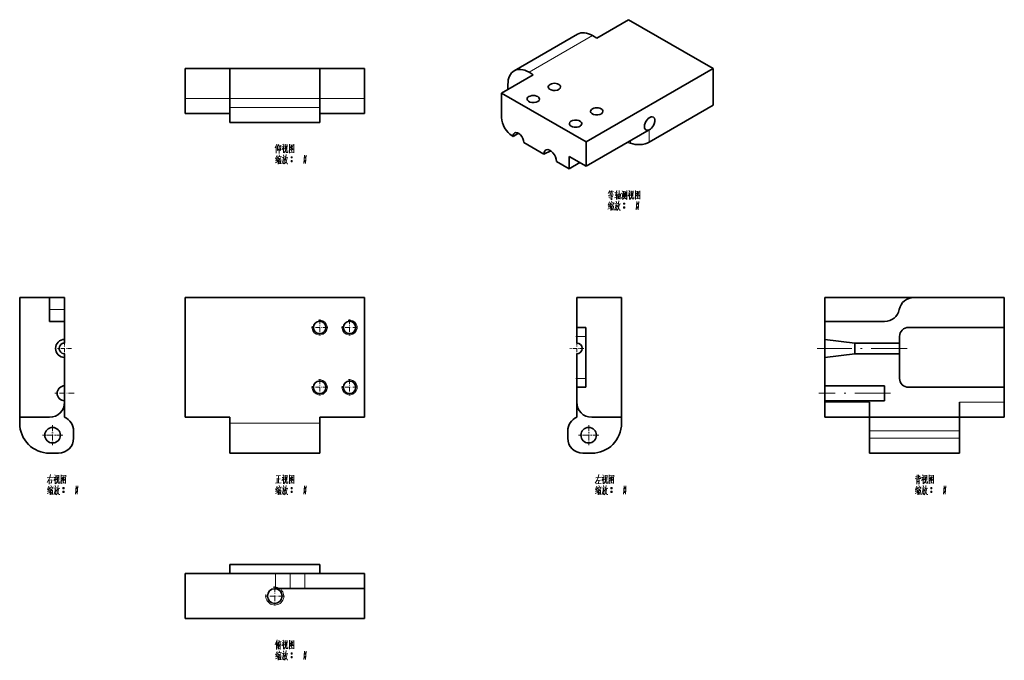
# Model space of a CAD drawing. Extents: x 125 to 454, y 53 to 267.
import ezdxf

# ---------------------------------------------------------------- set-up
doc = ezdxf.new("R2010")
doc.units = 0
doc.linetypes.add('DASHDOT', pattern=[18.5, 12, -3, 0.5, -3])

msp = doc.modelspace()

# ---------------------------------------------------------------- linework, layer by layer
at = {"color": 7, "lineweight": 35, "ltscale": 0.306187}
msp.add_line((317.59, 261.2), (328.19, 267.33), dxfattribs=at)
at = {"color": 7, "lineweight": 35}
for p, q in [((356.48, 251), (328.19, 267.33)), ((311.17, 262.51), (289.96, 250.27)), ((195, 251.01), (225, 251.01)), ((356.48, 251), (314.05, 226.5)), ((285.77, 242.83), (314.05, 226.5)), ((356.48, 238.75), (335.12, 226.42)), ((195, 233.01), (225, 233.01)), ((335.12, 230.5), (314.05, 218.34)), ((124.76, 134.5), (124.76, 174.5)), ((180, 174.5), (240, 174.5)), ((180, 174.5), (180, 134.5)), ((240, 134.5), (240, 174.5)), ((325.88, 174.5), (325.88, 134.5)), ((423.56, 174.5), (393.76, 174.5)), ((453.76, 174.5), (423.56, 174.5)), ((313.88, 164.5), (313.88, 144.5)), ((413.76, 166.5), (393.76, 166.5)), ((421.76, 164.5), (453.76, 164.5)), ((453.76, 164.5), (453.76, 144.5)), ((413.76, 145), (393.76, 145)), ((453.76, 144.5), (421.76, 144.5)), ((413.76, 140), (393.76, 140)), ((408.76, 134.5), (438.76, 134.5)), ((195, 122.5), (225, 122.5)), ((438.76, 122.5), (408.76, 122.5)), ((180, 82.26), (210.2, 82.26)), ((225, 85.26), (195, 85.26)), ((220, 82.26), (240, 82.26)), ((210.2, 77.26), (240, 77.26)), ((180, 67.26), (240, 67.26))]:
    msp.add_line(p, q, dxfattribs=at)
at = {"color": 7, "lineweight": 13}
for p, q in [((316.17, 262.02), (294.96, 249.77)), ((195, 241.01), (225, 241.01)), ((195, 238.01), (225, 238.01)), ((195, 132.5), (225, 132.5)), ((408.76, 129.92), (438.76, 129.92)), ((438.76, 127.5), (408.76, 127.5))]:
    msp.add_line(p, q, dxfattribs=at)
at = {"color": 7, "lineweight": 35, "ltscale": 0.040825}
for p, q in [((316.17, 262.02), (317.59, 261.2)), ((294.96, 249.77), (296.37, 248.95)), ((287.89, 244.05), (287.89, 245.69))]:
    msp.add_line(p, q, dxfattribs=at)
at = {"color": 7, "lineweight": 35, "ltscale": 0.25}
for p, q in [((180, 251.01), (180, 241.01)), ((195, 241.01), (195, 251.01)), ((225, 241.01), (225, 251.01)), ((240, 251.01), (240, 241.01)), ((124.76, 174.5), (134.76, 174.5)), ((310.88, 174.5), (310.88, 164.5)), ((453.76, 174.5), (453.76, 164.5)), ((124.76, 134.5), (134.76, 134.5)), ((195, 122.5), (195, 132.5)), ((225, 122.5), (225, 132.5)), ((325.88, 134.5), (315.88, 134.5)), ((240, 67.26), (240, 77.26))]:
    msp.add_line(p, q, dxfattribs=at)
at = {"color": 7, "lineweight": 35, "ltscale": 0.375}
for p, q in [((195, 251.01), (180, 251.01)), ((240, 251.01), (225, 251.01)), ((195, 236.01), (180, 236.01)), ((240, 236.01), (225, 236.01)), ((325.88, 174.5), (310.88, 174.5)), ((403.76, 159.3), (418.76, 159.3)), ((403.76, 155.7), (418.76, 155.7)), ((195, 134.5), (180, 134.5)), ((240, 134.5), (225, 134.5)), ((393.76, 134.5), (408.76, 134.5)), ((438.76, 134.5), (453.76, 134.5)), ((180, 67.26), (180, 82.26))]:
    msp.add_line(p, q, dxfattribs=at)
at = {"color": 7, "lineweight": 35, "ltscale": 0.306186}
for p, q in [((356.48, 251), (356.48, 238.75)), ((285.77, 242.83), (296.37, 248.95))]:
    msp.add_line(p, q, dxfattribs=at)
at = {"color": 7, "lineweight": 13, "ltscale": 0.375}
for p, q in [((195, 241.01), (180, 241.01)), ((240, 241.01), (225, 241.01)), ((393.76, 139.5), (408.76, 139.5)), ((438.76, 139.5), (453.76, 139.5))]:
    msp.add_line(p, q, dxfattribs=at)
at = {"color": 7, "lineweight": 35, "ltscale": 0.125}
for p, q in [((180, 236.01), (180, 241.01)), ((240, 241.01), (240, 236.01)), ((195, 233.01), (195, 238.01)), ((225, 233.01), (225, 238.01)), ((134.76, 174.5), (139.76, 174.5)), ((139.76, 166.5), (134.76, 166.5)), ((139.76, 140), (139.76, 145)), ((393.76, 145), (393.76, 140)), ((413.76, 140), (413.76, 145)), ((310.88, 144.5), (310.88, 139.5)), ((453.76, 144.5), (453.76, 139.5)), ((310.88, 139.5), (310.88, 134.5)), ((393.76, 134.5), (393.76, 139.5)), ((408.76, 139.5), (408.76, 134.5)), ((438.76, 139.5), (438.76, 134.5)), ((453.76, 139.5), (453.76, 134.5)), ((408.76, 127.5), (408.76, 122.5)), ((438.76, 127.5), (438.76, 122.5)), ((240, 82.26), (240, 77.26))]:
    msp.add_line(p, q, dxfattribs=at)
at = {"color": 7, "lineweight": 35, "ltscale": 0.075}
for p, q in [((195, 238.01), (195, 241.01)), ((225, 238.01), (225, 241.01)), ((310.88, 164.5), (313.88, 164.5)), ((310.88, 164.5), (310.88, 161.5)), ((310.88, 147.5), (310.88, 144.5)), ((310.88, 144.5), (313.88, 144.5)), ((137.76, 122.5), (134.76, 122.5)), ((312.88, 122.5), (315.88, 122.5)), ((195, 82.26), (195, 85.26)), ((225, 82.26), (225, 85.26))]:
    msp.add_line(p, q, dxfattribs=at)
at = {"color": 7, "lineweight": 35, "ltscale": 0.204124}
for p, q in [((285.77, 242.83), (285.77, 234.67)), ((314.05, 226.5), (314.05, 218.34))]:
    msp.add_line(p, q, dxfattribs=at)
at = {"color": 7, "lineweight": 13, "ltscale": 0.102062}
msp.add_line((335.12, 230.5), (335.12, 226.42), dxfattribs=at)
at = {"color": 7, "lineweight": 35, "ltscale": 0.010207}
msp.add_line((289.3, 228.54), (289.66, 228.34), dxfattribs=at)
at = {"color": 7, "lineweight": 35, "ltscale": 0.051031}
msp.add_line((291.42, 229.36), (289.66, 228.34), dxfattribs=at)
at = {"color": 7, "lineweight": 35, "ltscale": 0.193918}
msp.add_line((293.19, 226.3), (299.91, 222.42), dxfattribs=at)
at = {"color": 7, "lineweight": 13, "ltscale": 0.020412}
msp.add_line((328.83, 226.87), (328.83, 226.05), dxfattribs=at)
at = {"color": 7, "lineweight": 35, "ltscale": 0.064806}
msp.add_line((302.27, 223.49), (299.91, 222.42), dxfattribs=at)
at = {"color": 7, "lineweight": 35, "ltscale": 0.102062}
for p, q in [((308.39, 217.52), (308.39, 221.6)), ((311.93, 219.56), (308.39, 217.52))]:
    msp.add_line(p, q, dxfattribs=at)
at = {"color": 7, "lineweight": 35, "ltscale": 0.1633}
msp.add_line((314.05, 218.34), (308.39, 221.6), dxfattribs=at)
at = {"color": 7, "lineweight": 35, "ltscale": 0.122475}
for p, q in [((304.15, 219.97), (308.39, 217.52)), ((215.1, 82.26), (220, 82.26))]:
    msp.add_line(p, q, dxfattribs=at)
at = {"color": 7, "lineweight": 35, "ltscale": 0.2}
for p, q in [((134.76, 174.5), (134.76, 166.5)), ((393.76, 174.5), (393.76, 166.5))]:
    msp.add_line(p, q, dxfattribs=at)
at = {"color": 7, "lineweight": 35, "ltscale": 0.1}
for p, q in [((139.76, 174.5), (139.76, 170.5)), ((139.76, 170.5), (139.76, 166.5))]:
    msp.add_line(p, q, dxfattribs=at)
at = {"color": 7, "lineweight": 13, "ltscale": 0.125}
for p, q in [((134.76, 170.5), (139.76, 170.5)), ((210.2, 77.26), (210.2, 82.26)), ((215.1, 77.26), (215.1, 82.26)), ((220, 82.26), (220, 77.26))]:
    msp.add_line(p, q, dxfattribs=at)
at = {"color": 7, "lineweight": 35, "ltscale": 0.15}
for p, q in [((139.76, 160.5), (139.76, 166.5)), ((393.76, 160.5), (393.76, 166.5))]:
    msp.add_line(p, q, dxfattribs=at)
at = {"color": 7, "linetype": 'DASHDOT', "lineweight": 13, "ltscale": 0.134355}
for p, q in [((227.69, 164.5), (222.31, 164.5)), ((225, 167.19), (225, 161.81)), ((237.69, 164.5), (232.31, 164.5)), ((235, 167.19), (235, 161.81)), ((225, 147.19), (225, 141.81)), ((235, 147.19), (235, 141.81)), ((227.69, 144.5), (222.31, 144.5)), ((237.69, 144.5), (232.31, 144.5))]:
    msp.add_line(p, q, dxfattribs=at)
at = {"color": 7, "linetype": 'DASHDOT', "lineweight": 13, "ltscale": 0.090015}
for p, q in [((314.18, 161.5), (310.58, 161.5)), ((314.18, 147.5), (310.58, 147.5))]:
    msp.add_line(p, q, dxfattribs=at)
at = {"color": 7, "lineweight": 13, "ltscale": 0.075}
for p, q in [((310.88, 161.5), (313.88, 161.5)), ((310.88, 147.5), (313.88, 147.5))]:
    msp.add_line(p, q, dxfattribs=at)
at = {"color": 7, "lineweight": 35, "ltscale": 0.055}
for p, q in [((310.88, 159.3), (310.88, 161.5)), ((418.76, 159.3), (418.76, 161.5))]:
    msp.add_line(p, q, dxfattribs=at)
at = {"color": 7, "lineweight": 35, "ltscale": 0.030001}
msp.add_line((139.76, 159.3), (139.76, 160.5), dxfattribs=at)
at = {"color": 7, "linetype": 'DASHDOT', "lineweight": 13, "ltscale": 0.117}
for p, q in [((139.76, 159.84), (139.76, 155.16)), ((310.88, 159.84), (310.88, 155.16)), ((142.1, 157.5), (137.42, 157.5)), ((313.22, 157.5), (308.54, 157.5))]:
    msp.add_line(p, q, dxfattribs=at)
at = {"color": 7, "lineweight": 35, "ltscale": 0.251794}
for p, q in [((403.76, 159.3), (393.76, 160.5)), ((403.76, 155.7), (393.76, 154.5))]:
    msp.add_line(p, q, dxfattribs=at)
at = {"color": 7, "lineweight": 35, "ltscale": 0.033397}
msp.add_line((393.76, 159.16), (393.76, 160.5), dxfattribs=at)
at = {"color": 7, "lineweight": 35, "ltscale": 0.116615}
msp.add_line((393.76, 154.5), (393.76, 159.16), dxfattribs=at)
at = {"color": 7, "lineweight": 35, "ltscale": 0.020039}
msp.add_line((403.76, 158.5), (403.76, 159.3), dxfattribs=at)
at = {"color": 7, "lineweight": 35, "ltscale": 0.06996}
msp.add_line((403.76, 155.7), (403.76, 158.5), dxfattribs=at)
at = {"color": 7, "lineweight": 35, "ltscale": 0.09}
msp.add_line((418.76, 159.3), (418.76, 155.7), dxfattribs=at)
at = {"color": 7, "lineweight": 35, "ltscale": 0.030006}
msp.add_line((139.76, 155.7), (139.76, 154.5), dxfattribs=at)
at = {"color": 7, "lineweight": 35, "ltscale": 0.205}
for p, q in [((310.88, 147.5), (310.88, 155.7)), ((418.76, 147.5), (418.76, 155.7))]:
    msp.add_line(p, q, dxfattribs=at)
at = {"color": 7, "linetype": 'DASHDOT', "lineweight": 13}
for p, q in [((421.26, 157.5), (391.26, 157.5)), ((415.76, 142.5), (391.76, 142.5))]:
    msp.add_line(p, q, dxfattribs=at)
at = {"color": 7, "lineweight": 35, "ltscale": 0.2375}
for p, q in [((139.76, 145), (139.76, 154.5)), ((393.76, 145), (393.76, 154.5))]:
    msp.add_line(p, q, dxfattribs=at)
at = {"color": 7, "linetype": 'DASHDOT', "lineweight": 13, "ltscale": 0.1625}
for p, q in [((139.76, 145.75), (139.76, 139.25)), ((143.01, 142.5), (136.51, 142.5))]:
    msp.add_line(p, q, dxfattribs=at)
at = {"color": 7, "lineweight": 35, "ltscale": 0.0125}
for p, q in [((139.76, 139.5), (139.76, 140)), ((393.76, 139.5), (393.76, 140))]:
    msp.add_line(p, q, dxfattribs=at)
at = {"color": 7, "lineweight": 35, "ltscale": 0.124738}
msp.add_line((139.76, 139.49), (139.76, 134.5), dxfattribs=at)
at = {"color": 7, "lineweight": 35, "ltscale": 0.05}
for p, q in [((124.76, 132.5), (124.76, 134.5)), ((195, 132.5), (195, 134.5)), ((225, 132.5), (225, 134.5)), ((325.88, 132.5), (325.88, 134.5))]:
    msp.add_line(p, q, dxfattribs=at)
at = {"color": 7, "linetype": 'DASHDOT', "lineweight": 13, "ltscale": 0.169}
for p, q in [((135.76, 131.88), (135.76, 125.12)), ((314.88, 131.88), (314.88, 125.12)), ((139.14, 128.5), (132.38, 128.5)), ((318.26, 128.5), (311.5, 128.5))]:
    msp.add_line(p, q, dxfattribs=at)
at = {"color": 7, "lineweight": 35, "ltscale": 0.114565}
for p, q in [((408.76, 134.5), (408.76, 129.92)), ((438.76, 134.5), (438.76, 129.92))]:
    msp.add_line(p, q, dxfattribs=at)
at = {"color": 7, "lineweight": 35, "ltscale": 0.060435}
for p, q in [((142.76, 129.92), (142.76, 127.5)), ((307.88, 129.92), (307.88, 127.5)), ((408.76, 129.92), (408.76, 127.5)), ((438.76, 129.92), (438.76, 127.5))]:
    msp.add_line(p, q, dxfattribs=at)
at = {"color": 7, "lineweight": 35, "ltscale": 0.122474}
msp.add_line((210.2, 82.26), (215.1, 82.26), dxfattribs=at)
at = {"color": 7, "linetype": 'DASHDOT', "lineweight": 13, "ltscale": 0.159803}
msp.add_line((210, 77.96), (210, 71.56), dxfattribs=at)
at = {"color": 7, "linetype": 'DASHDOT', "lineweight": 13, "ltscale": 0.159802}
msp.add_line((213.2, 74.76), (206.8, 74.76), dxfattribs=at)
at = {"color": 7, "lineweight": 13}
for points in [[(210.7, 225.77), (210.1, 224.47)], [(210.49, 222.72), (210.49, 223.95), (210.49, 225.21)], [(210.91, 225.07), (211.33, 225.59)], [(210.91, 225.21), (210.91, 223.63)], [(210.91, 223.63), (211.43, 224.16)], [(211.47, 225.24), (211.47, 223.95), (211.47, 222.62)], [(211.47, 225.03), (211.99, 225.1)], [(211.96, 223.63), (211.68, 223.98)], [(211.96, 223.63), (212.07, 225.35)], [(213.04, 225.07), (212.87, 224.58), (212.38, 223.84)], [(212.41, 224.86), (212.98, 224.93)], [(212.7, 225.73), (212.98, 225.31)], [(212.87, 224.58), (212.87, 222.79)], [(212.87, 224.4), (213.18, 224.09)], [(213.46, 225.7), (213.46, 224.02)], [(214.13, 225.52), (213.46, 225.45)], [(213.68, 224.05), (213.5, 223.42)], [(213.78, 225.1), (213.68, 224.05)], [(213.82, 223.07), (213.82, 224.16)], [(214.06, 223.95), (214.13, 225.63)], [(214.9, 225.73), (214.9, 224.26), (214.9, 222.76)], [(214.9, 225.7), (214.9, 224.3), (214.9, 222.9)], [(216.37, 225.56), (214.9, 225.42)], [(214.97, 223.81), (215.46, 224.23)], [(215.67, 225.28), (215.11, 224.47)], [(215.43, 224.72), (216.12, 223.98)], [(215.46, 224.93), (215.91, 225)], [(215.46, 224.23), (215.67, 224.51)], [(215.53, 224.02), (215.77, 223.74)], [(215.67, 224.51), (216.02, 225.14)], [(216.12, 223.98), (216.3, 224.02)], [(216.34, 222.93), (216.34, 224.3), (216.37, 225.7)], [(210.66, 220.97), (210.24, 220.83)], [(210.74, 221.99), (210.28, 220.9)], [(210.8, 221.22), (210.35, 220.2)], [(211.12, 220.69), (210.8, 220.2)], [(211.05, 221.67), (210.95, 221.11)], [(211.05, 221.53), (212.1, 221.67)], [(211.29, 221.25), (211.12, 220.69)], [(211.15, 220.76), (211.15, 219.05)], [(211.37, 220.97), (212.07, 221.08)], [(211.43, 222.16), (211.61, 221.78)], [(211.43, 220.55), (211.47, 219.15)], [(211.43, 220.45), (211.96, 220.52)], [(211.68, 221.01), (211.61, 220.45)], [(211.99, 220.62), (211.93, 219.22)], [(212.13, 221.78), (211.99, 221.32)], [(212.9, 221.39), (212.8, 220.48), (212.7, 220.06), (212.38, 219.19)], [(212.41, 221.32), (213.46, 221.46)], [(213.22, 220.9), (213.12, 220.06), (212.98, 219.22), (212.76, 219.5)], [(212.84, 220.73), (213.22, 220.8)], [(212.9, 222.23), (213.01, 221.67)], [(212.98, 222.79), (213.26, 223.07)], [(213.26, 223.07), (213.5, 223.42)], [(213.6, 220.9), (213.43, 220.34)], [(213.54, 220.66), (214.1, 219.22)], [(213.74, 221.53), (213.6, 220.9)], [(213.68, 221.15), (214.38, 221.29)], [(213.82, 222.27), (213.74, 221.53)], [(213.96, 222.97), (213.82, 223.07)], [(214.1, 221.22), (213.88, 220.27)], [(214.38, 222.97), (213.96, 222.97)], [(214.38, 223.6), (214.38, 222.97)], [(214.9, 223), (216.26, 223.11)], [(215.43, 223.63), (215.77, 223.25)], [(215.43, 221.36), (215.81, 221.36)], [(215.46, 221.46), (215.77, 221.46)], [(215.46, 221.22), (215.77, 221.22)], [(216.34, 222.83), (216.34, 222.93), (216.26, 223.11)], [(219.87, 222.09), (219.76, 220.69), (219.66, 219.29)], [(219.87, 221.36), (220.26, 221.36)], [(219.9, 221.46), (220.22, 221.46)], [(219.9, 221.22), (220.22, 221.22)], [(220.46, 222.09), (220.36, 220.69), (220.26, 219.29)], [(210.21, 219.54), (210.91, 219.92)], [(210.32, 220.2), (210.84, 220.38)], [(211.47, 219.89), (211.85, 219.96)], [(211.93, 219.4), (211.51, 219.33)], [(213.6, 219.64), (213.22, 219.12)], [(213.88, 220.27), (213.6, 219.64)], [(214.1, 219.22), (214.41, 219.22)], [(215.43, 220.1), (215.81, 220.1)], [(215.46, 220.2), (215.77, 220.2)], [(215.46, 219.96), (215.77, 219.96)], [(219.87, 220.1), (220.26, 220.1)], [(219.9, 220.2), (220.22, 220.2)], [(219.9, 219.96), (220.22, 219.96)], [(321.93, 210.31), (321.4, 209.22)], [(323.19, 208.77), (321.4, 208.52)], [(321.58, 208.03), (322.94, 208.21)], [(321.72, 209.85), (322.31, 209.96)], [(321.82, 209.01), (322.84, 209.15)], [(322.07, 209.36), (321.86, 209.85)], [(321.96, 208.03), (322.1, 207.54)], [(322.59, 210.31), (322.24, 209.33)], [(322.59, 207.23), (322.59, 207.19), (322.28, 207.47)], [(322.31, 208.66), (322.31, 209.36)], [(322.45, 209.85), (323.12, 209.96)], [(322.59, 209.85), (322.8, 209.4)], [(322.59, 208.59), (322.59, 207.19)], [(324.48, 208.17), (323.54, 207.86)], [(323.61, 209.57), (324.55, 209.68)], [(323.75, 208.56), (324.45, 208.66)], [(324.24, 210.31), (323.82, 208.59)], [(324.17, 209.22), (324.17, 207.23)], [(324.62, 207.4), (324.62, 209.19)], [(324.62, 208.98), (325.43, 209.08)], [(324.62, 207.54), (325.39, 207.61)], [(324.76, 208.31), (325.29, 208.38)], [(325.08, 210.24), (325.04, 208.91), (325.01, 207.58)], [(325.46, 209.15), (325.39, 207.4)], [(325.85, 209.36), (326.13, 208.98)], [(326.06, 207.54), (325.85, 207.96)], [(326.02, 210.2), (326.27, 209.71)], [(326.34, 209.12), (326.06, 207.54)], [(326.16, 207.23), (326.58, 207.72)], [(326.55, 208.1), (326.55, 210.06)], [(326.55, 209.82), (327.11, 209.89)], [(326.58, 207.72), (326.76, 208.35)], [(326.83, 209.47), (326.76, 208.35)], [(327.18, 207.47), (326.83, 208)], [(327.11, 210.03), (327.11, 208.14)], [(327.67, 207.23), (327.35, 207.68)], [(327.39, 208.21), (327.39, 209.71)], [(327.67, 210.31), (327.67, 208.77), (327.67, 207.23)], [(328.65, 209.57), (328.47, 209.08), (327.98, 208.35)], [(328.02, 209.36), (328.58, 209.43)], [(328.3, 210.24), (328.58, 209.82)], [(328.47, 209.08), (328.47, 207.3)], [(328.47, 208.91), (328.79, 208.59)], [(328.58, 207.3), (328.86, 207.58)], [(328.86, 207.58), (329.1, 207.93)], [(329.07, 210.2), (329.07, 208.52)], [(329.73, 210.03), (329.07, 209.96)], [(329.28, 208.56), (329.1, 207.93)], [(329.38, 209.61), (329.28, 208.56)], [(329.42, 207.58), (329.42, 208.66)], [(329.56, 207.47), (329.42, 207.58)], [(329.98, 207.47), (329.56, 207.47)], [(329.66, 208.45), (329.73, 210.13)], [(329.98, 208.1), (329.98, 207.47)], [(330.5, 210.24), (330.5, 208.77), (330.5, 207.26)], [(330.5, 210.2), (330.5, 208.8), (330.5, 207.4)], [(331.97, 210.06), (330.5, 209.92)], [(330.5, 207.51), (331.87, 207.61)], [(330.57, 208.31), (331.06, 208.73)], [(331.27, 209.78), (330.71, 208.98)], [(331.03, 209.22), (331.73, 208.49)], [(331.03, 208.14), (331.38, 207.75)], [(331.06, 209.43), (331.52, 209.5)], [(331.06, 208.73), (331.27, 209.01)], [(331.13, 208.52), (331.38, 208.24)], [(331.27, 209.01), (331.62, 209.64)], [(331.73, 208.49), (331.9, 208.52)], [(331.94, 207.33), (331.94, 207.44), (331.87, 207.61)], [(331.94, 207.44), (331.94, 208.8), (331.97, 210.2)], [(321.33, 204.04), (322.03, 204.43)], [(321.79, 205.48), (321.37, 205.34)], [(321.86, 206.49), (321.4, 205.41)], [(321.44, 204.71), (321.96, 204.88)], [(321.93, 205.72), (321.47, 204.71)], [(322.24, 205.2), (321.93, 204.71)], [(322.17, 206.18), (322.07, 205.62)], [(322.17, 206.04), (323.22, 206.18)], [(322.42, 205.76), (322.24, 205.2)], [(322.28, 205.27), (322.28, 203.55)], [(322.49, 205.48), (323.19, 205.58)], [(322.56, 206.67), (322.73, 206.28)], [(322.56, 205.06), (322.59, 203.66)], [(322.56, 204.95), (323.08, 205.02)], [(322.59, 204.39), (322.98, 204.46)], [(322.8, 205.51), (322.73, 204.95)], [(323.12, 205.13), (323.05, 203.73)], [(323.26, 206.28), (323.12, 205.83)], [(324.03, 205.9), (323.92, 204.99), (323.82, 204.57), (323.5, 203.69)], [(323.54, 205.83), (324.59, 205.97)], [(324.34, 205.41), (324.24, 204.57), (324.1, 203.73), (323.89, 204.01)], [(323.96, 205.23), (324.34, 205.3)], [(324.03, 206.74), (324.13, 206.18)], [(324.73, 204.15), (324.34, 203.62)], [(324.73, 205.41), (324.55, 204.85)], [(324.66, 205.16), (325.22, 203.73)], [(324.87, 206.04), (324.73, 205.41)], [(325.01, 204.78), (324.73, 204.15)], [(324.8, 205.65), (325.5, 205.79)], [(324.94, 206.77), (324.87, 206.04)], [(325.22, 205.72), (325.01, 204.78)], [(326.55, 205.86), (326.93, 205.86)], [(326.55, 204.6), (326.93, 204.6)], [(326.58, 205.97), (326.9, 205.97)], [(326.58, 205.72), (326.9, 205.72)], [(326.58, 204.71), (326.9, 204.71)], [(326.58, 204.46), (326.9, 204.46)], [(330.99, 206.6), (330.89, 205.2), (330.78, 203.8)], [(330.99, 205.86), (331.38, 205.86)], [(330.99, 204.6), (331.38, 204.6)], [(331.03, 205.97), (331.34, 205.97)], [(331.03, 205.72), (331.34, 205.72)], [(331.03, 204.71), (331.34, 204.71)], [(331.03, 204.46), (331.34, 204.46)], [(331.59, 206.6), (331.48, 205.2), (331.38, 203.8)], [(323.05, 203.9), (322.63, 203.83)], [(325.22, 203.73), (325.53, 203.73)], [(135.09, 115.32), (134.81, 114.35)], [(136.46, 115.22), (136.74, 114.8)], [(137.22, 115.18), (137.22, 113.5)], [(138.66, 115.22), (138.66, 113.75), (138.66, 112.25)], [(138.66, 115.18), (138.66, 113.79), (138.66, 112.39)], [(140.1, 112.42), (140.1, 113.79), (140.13, 115.18)], [(212.7, 115.22), (212.98, 114.8)], [(213.46, 115.18), (213.46, 113.5)], [(214.9, 115.22), (214.9, 113.75), (214.9, 112.25)], [(214.9, 115.18), (214.9, 113.79), (214.9, 112.39)], [(216.34, 112.42), (216.34, 113.79), (216.37, 115.18)], [(318.24, 115.32), (318.03, 114.38)], [(319.57, 115.22), (319.85, 114.8)], [(320.34, 115.18), (320.34, 113.5)], [(321.78, 115.22), (321.78, 113.75), (321.78, 112.25)], [(321.78, 115.18), (321.78, 113.79), (321.78, 112.39)], [(323.21, 112.42), (323.21, 113.79), (323.25, 115.18)], [(424.67, 115.22), (424.67, 113.89)], [(425.05, 115.22), (425.05, 114.14)], [(426.45, 115.22), (426.73, 114.8)], [(427.22, 115.18), (427.22, 113.5)], [(428.66, 115.22), (428.66, 113.75), (428.66, 112.25)], [(428.66, 115.18), (428.66, 113.79), (428.66, 112.39)], [(430.09, 112.42), (430.09, 113.79), (430.13, 115.18)], [(133.9, 112.74), (134.49, 113.68)], [(133.93, 114.28), (135.89, 114.49)], [(134.49, 113.68), (134.81, 114.35)], [(134.56, 113.75), (134.56, 112.18)], [(134.56, 113.43), (135.47, 113.54)], [(135.47, 112.56), (134.56, 112.46)], [(135.51, 113.64), (135.4, 112.56)], [(136.8, 114.56), (136.63, 114.07), (136.14, 113.33)], [(136.17, 114.35), (136.74, 114.42)], [(136.63, 114.07), (136.63, 112.28)], [(136.63, 113.89), (136.94, 113.57)], [(136.74, 112.28), (137.01, 112.56)], [(137.01, 112.56), (137.26, 112.91)], [(137.89, 115.01), (137.22, 114.94)], [(137.43, 113.54), (137.26, 112.91)], [(137.54, 114.59), (137.43, 113.54)], [(137.57, 112.56), (137.57, 113.64)], [(137.71, 112.46), (137.57, 112.56)], [(138.13, 112.46), (137.71, 112.46)], [(137.82, 113.43), (137.89, 115.11)], [(138.13, 113.08), (138.13, 112.46)], [(140.13, 115.04), (138.66, 114.9)], [(138.66, 112.49), (140.02, 112.6)], [(138.73, 113.29), (139.22, 113.71)], [(139.43, 114.76), (138.87, 113.96)], [(139.18, 114.21), (139.88, 113.47)], [(139.18, 113.12), (139.53, 112.74)], [(139.22, 114.42), (139.67, 114.49)], [(139.22, 113.71), (139.43, 114)], [(139.29, 113.5), (139.53, 113.22)], [(139.43, 114), (139.78, 114.62)], [(139.88, 113.47), (140.06, 113.5)], [(140.1, 112.32), (140.1, 112.42), (140.02, 112.6)], [(210.18, 112.53), (212.13, 112.63)], [(210.46, 114.94), (211.96, 115.01)], [(210.74, 114.14), (210.74, 112.56)], [(211.23, 114.94), (211.23, 113.79), (211.23, 112.6)], [(211.23, 113.82), (211.85, 113.89)], [(213.04, 114.56), (212.87, 114.07), (212.38, 113.33)], [(212.41, 114.35), (212.98, 114.42)], [(212.87, 114.07), (212.87, 112.28)], [(212.87, 113.89), (213.18, 113.57)], [(212.98, 112.28), (213.26, 112.56)], [(213.26, 112.56), (213.5, 112.91)], [(214.13, 115.01), (213.46, 114.94)], [(213.68, 113.54), (213.5, 112.91)], [(213.78, 114.59), (213.68, 113.54)], [(213.82, 112.56), (213.82, 113.64)], [(213.96, 112.46), (213.82, 112.56)], [(214.38, 112.46), (213.96, 112.46)], [(214.06, 113.43), (214.13, 115.11)], [(214.38, 113.08), (214.38, 112.46)], [(216.37, 115.04), (214.9, 114.9)], [(214.9, 112.49), (216.26, 112.6)], [(214.97, 113.29), (215.46, 113.71)], [(215.67, 114.76), (215.11, 113.96)], [(215.43, 114.21), (216.12, 113.47)], [(215.43, 113.12), (215.77, 112.74)], [(215.46, 114.42), (215.91, 114.49)], [(215.46, 113.71), (215.67, 114)], [(215.53, 113.5), (215.77, 113.22)], [(215.67, 114), (216.02, 114.62)], [(216.12, 113.47), (216.3, 113.5)], [(216.34, 112.32), (216.34, 112.42), (216.26, 112.6)], [(317.58, 113.33), (317.02, 112.46)], [(317.23, 114.31), (319.05, 114.45)], [(317.33, 112.21), (319.05, 112.32)], [(318.03, 114.38), (317.58, 113.33)], [(317.72, 113.4), (318.8, 113.5)], [(318.24, 113.43), (318.21, 112.25)], [(319.92, 114.56), (319.75, 114.07), (319.26, 113.33)], [(319.29, 114.35), (319.85, 114.42)], [(319.75, 114.07), (319.75, 112.28)], [(319.75, 113.89), (320.06, 113.57)], [(319.85, 112.28), (320.13, 112.56)], [(320.13, 112.56), (320.38, 112.91)], [(321.01, 115.01), (320.34, 114.94)], [(320.55, 113.54), (320.38, 112.91)], [(320.66, 114.59), (320.55, 113.54)], [(320.69, 112.56), (320.69, 113.64)], [(320.83, 112.46), (320.69, 112.56)], [(321.25, 112.46), (320.83, 112.46)], [(320.94, 113.43), (321.01, 115.11)], [(321.25, 113.08), (321.25, 112.46)], [(323.25, 115.04), (321.78, 114.9)], [(321.78, 112.49), (323.14, 112.6)], [(321.85, 113.29), (322.34, 113.71)], [(322.55, 114.76), (321.99, 113.96)], [(322.3, 114.21), (323, 113.47)], [(322.3, 113.12), (322.65, 112.74)], [(322.34, 114.42), (322.79, 114.49)], [(322.34, 113.71), (322.55, 114)], [(322.41, 113.5), (322.65, 113.22)], [(322.55, 114), (322.9, 114.62)], [(323, 113.47), (323.18, 113.5)], [(323.21, 112.32), (323.21, 112.42), (323.14, 112.6)], [(423.93, 113.96), (424.67, 114.24)], [(424.14, 114.62), (424.67, 114.76)], [(424.49, 113.79), (424.49, 112.14)], [(424.49, 113.61), (425.33, 113.68)], [(424.49, 113.19), (425.16, 113.26)], [(424.49, 112.88), (425.16, 112.94)], [(425.61, 114.94), (425.05, 114.42)], [(425.05, 114.14), (425.16, 114)], [(425.33, 112.18), (425.05, 112.42)], [(425.16, 114), (425.86, 114.03)], [(425.33, 113.75), (425.33, 112.18)], [(425.86, 114.03), (425.82, 114.52)], [(426.8, 114.56), (426.63, 114.07), (426.14, 113.33)], [(426.17, 114.35), (426.73, 114.42)], [(426.63, 114.07), (426.63, 112.28)], [(426.63, 113.89), (426.94, 113.57)], [(426.73, 112.28), (427.01, 112.56)], [(427.01, 112.56), (427.26, 112.91)], [(427.89, 115.01), (427.22, 114.94)], [(427.43, 113.54), (427.26, 112.91)], [(427.54, 114.59), (427.43, 113.54)], [(427.57, 112.56), (427.57, 113.64)], [(427.71, 112.46), (427.57, 112.56)], [(428.13, 112.46), (427.71, 112.46)], [(427.82, 113.43), (427.89, 115.11)], [(428.13, 113.08), (428.13, 112.46)], [(430.13, 115.04), (428.66, 114.9)], [(428.66, 112.49), (430.02, 112.6)], [(428.73, 113.29), (429.22, 113.71)], [(429.43, 114.76), (428.87, 113.96)], [(429.18, 114.21), (429.88, 113.47)], [(429.18, 113.12), (429.53, 112.74)], [(429.22, 114.42), (429.67, 114.49)], [(429.22, 113.71), (429.43, 114)], [(429.29, 113.5), (429.53, 113.22)], [(429.43, 114), (429.78, 114.62)], [(429.88, 113.47), (430.06, 113.5)], [(430.09, 112.32), (430.09, 112.42), (430.02, 112.6)], [(133.97, 109.03), (134.67, 109.41)], [(134.42, 110.46), (134, 110.32)], [(134.49, 111.47), (134.04, 110.39)], [(134.07, 109.69), (134.6, 109.86)], [(134.56, 110.71), (134.11, 109.69)], [(134.88, 110.18), (134.56, 109.69)], [(134.81, 111.16), (134.71, 110.6)], [(134.81, 111.02), (135.86, 111.16)], [(135.05, 110.74), (134.88, 110.18)], [(134.91, 110.25), (134.91, 108.54)], [(135.12, 110.46), (135.82, 110.57)], [(135.19, 111.65), (135.37, 111.26)], [(135.19, 110.04), (135.23, 108.64)], [(135.19, 109.93), (135.72, 110)], [(135.23, 109.38), (135.61, 109.44)], [(135.68, 108.89), (135.26, 108.82)], [(135.44, 110.5), (135.37, 109.93)], [(135.75, 110.11), (135.68, 108.71)], [(135.89, 111.26), (135.75, 110.81)], [(136.66, 110.88), (136.56, 109.97), (136.46, 109.55), (136.14, 108.68)], [(136.17, 110.81), (137.22, 110.95)], [(136.98, 110.39), (136.88, 109.55), (136.74, 108.71), (136.52, 108.99)], [(136.6, 110.22), (136.98, 110.29)], [(136.66, 111.72), (136.77, 111.16)], [(137.36, 109.13), (136.98, 108.61)], [(137.36, 110.39), (137.19, 109.83)], [(137.29, 110.14), (137.85, 108.71)], [(137.5, 111.02), (137.36, 110.39)], [(137.64, 109.76), (137.36, 109.13)], [(137.43, 110.64), (138.13, 110.78)], [(137.57, 111.75), (137.5, 111.02)], [(137.85, 110.71), (137.64, 109.76)], [(137.85, 108.71), (138.17, 108.71)], [(139.18, 110.85), (139.57, 110.85)], [(139.18, 109.58), (139.57, 109.58)], [(139.22, 110.95), (139.53, 110.95)], [(139.22, 110.71), (139.53, 110.71)], [(139.22, 109.69), (139.53, 109.69)], [(139.22, 109.44), (139.53, 109.44)], [(143.63, 111.58), (143.52, 110.18), (143.42, 108.78)], [(143.63, 110.85), (144.01, 110.85)], [(143.63, 109.58), (144.01, 109.58)], [(143.66, 110.95), (143.98, 110.95)], [(143.66, 110.71), (143.98, 110.71)], [(143.66, 109.69), (143.98, 109.69)], [(143.66, 109.44), (143.98, 109.44)], [(144.22, 111.58), (144.12, 110.18), (144.01, 108.78)], [(210.21, 109.03), (210.91, 109.41)], [(210.66, 110.46), (210.24, 110.32)], [(210.74, 111.47), (210.28, 110.39)], [(210.32, 109.69), (210.84, 109.86)], [(210.8, 110.71), (210.35, 109.69)], [(211.12, 110.18), (210.8, 109.69)], [(211.05, 111.16), (210.95, 110.6)], [(211.05, 111.02), (212.1, 111.16)], [(211.29, 110.74), (211.12, 110.18)], [(211.15, 110.25), (211.15, 108.54)], [(211.37, 110.46), (212.07, 110.57)], [(211.43, 111.65), (211.61, 111.26)], [(211.43, 110.04), (211.47, 108.64)], [(211.43, 109.93), (211.96, 110)], [(211.47, 109.38), (211.85, 109.44)], [(211.93, 108.89), (211.51, 108.82)], [(211.68, 110.5), (211.61, 109.93)], [(211.99, 110.11), (211.93, 108.71)], [(212.13, 111.26), (211.99, 110.81)], [(212.9, 110.88), (212.8, 109.97), (212.7, 109.55), (212.38, 108.68)], [(212.41, 110.81), (213.46, 110.95)], [(213.22, 110.39), (213.12, 109.55), (212.98, 108.71), (212.76, 108.99)], [(212.84, 110.22), (213.22, 110.29)], [(212.9, 111.72), (213.01, 111.16)], [(213.6, 109.13), (213.22, 108.61)], [(213.6, 110.39), (213.43, 109.83)], [(213.54, 110.14), (214.1, 108.71)], [(213.74, 111.02), (213.6, 110.39)], [(213.88, 109.76), (213.6, 109.13)], [(213.68, 110.64), (214.38, 110.78)], [(213.82, 111.75), (213.74, 111.02)], [(214.1, 110.71), (213.88, 109.76)], [(214.1, 108.71), (214.41, 108.71)], [(215.43, 110.85), (215.81, 110.85)], [(215.43, 109.58), (215.81, 109.58)], [(215.46, 110.95), (215.77, 110.95)], [(215.46, 110.71), (215.77, 110.71)], [(215.46, 109.69), (215.77, 109.69)], [(215.46, 109.44), (215.77, 109.44)], [(219.87, 111.58), (219.76, 110.18), (219.66, 108.78)], [(219.87, 110.85), (220.26, 110.85)], [(219.87, 109.58), (220.26, 109.58)], [(219.9, 110.95), (220.22, 110.95)], [(219.9, 110.71), (220.22, 110.71)], [(219.9, 109.69), (220.22, 109.69)], [(219.9, 109.44), (220.22, 109.44)], [(220.46, 111.58), (220.36, 110.18), (220.26, 108.78)], [(317.09, 109.03), (317.79, 109.41)], [(317.54, 110.46), (317.12, 110.32)], [(317.61, 111.47), (317.16, 110.39)], [(317.19, 109.69), (317.72, 109.86)], [(317.68, 110.71), (317.23, 109.69)], [(318, 110.18), (317.68, 109.69)], [(317.93, 111.16), (317.82, 110.6)], [(317.93, 111.02), (318.98, 111.16)], [(318.17, 110.74), (318, 110.18)], [(318.03, 110.25), (318.03, 108.54)], [(318.24, 110.46), (318.94, 110.57)], [(318.31, 111.65), (318.49, 111.26)], [(318.31, 110.04), (318.35, 108.64)], [(318.31, 109.93), (318.84, 110)], [(318.35, 109.38), (318.73, 109.44)], [(318.8, 108.89), (318.38, 108.82)], [(318.56, 110.5), (318.49, 109.93)], [(318.87, 110.11), (318.8, 108.71)], [(319.01, 111.26), (318.87, 110.81)], [(319.78, 110.88), (319.68, 109.97), (319.57, 109.55), (319.26, 108.68)], [(319.29, 110.81), (320.34, 110.95)], [(320.1, 110.39), (319.99, 109.55), (319.85, 108.71), (319.64, 108.99)], [(319.71, 110.22), (320.1, 110.29)], [(319.78, 111.72), (319.89, 111.16)], [(320.48, 109.13), (320.1, 108.61)], [(320.48, 110.39), (320.31, 109.83)], [(320.41, 110.14), (320.97, 108.71)], [(320.62, 111.02), (320.48, 110.39)], [(320.76, 109.76), (320.48, 109.13)], [(320.55, 110.64), (321.25, 110.78)], [(320.69, 111.75), (320.62, 111.02)], [(320.97, 110.71), (320.76, 109.76)], [(320.97, 108.71), (321.29, 108.71)], [(322.3, 110.85), (322.69, 110.85)], [(322.3, 109.58), (322.69, 109.58)], [(322.34, 110.95), (322.65, 110.95)], [(322.34, 110.71), (322.65, 110.71)], [(322.34, 109.69), (322.65, 109.69)], [(322.34, 109.44), (322.65, 109.44)], [(326.75, 111.58), (326.64, 110.18), (326.54, 108.78)], [(326.75, 110.85), (327.13, 110.85)], [(326.75, 109.58), (327.13, 109.58)], [(326.78, 110.95), (327.1, 110.95)], [(326.78, 110.71), (327.1, 110.71)], [(326.78, 109.69), (327.1, 109.69)], [(326.78, 109.44), (327.1, 109.44)], [(327.34, 111.58), (327.24, 110.18), (327.13, 108.78)], [(423.97, 109.03), (424.67, 109.41)], [(424.42, 110.46), (424, 110.32)], [(424.49, 111.47), (424.04, 110.39)], [(424.07, 109.69), (424.6, 109.86)], [(424.56, 110.71), (424.11, 109.69)], [(424.88, 110.18), (424.56, 109.69)], [(424.81, 111.16), (424.7, 110.6)], [(424.81, 111.02), (425.86, 111.16)], [(425.05, 110.74), (424.88, 110.18)], [(424.91, 110.25), (424.91, 108.54)], [(425.12, 110.46), (425.82, 110.57)], [(425.19, 111.65), (425.37, 111.26)], [(425.19, 110.04), (425.23, 108.64)], [(425.19, 109.93), (425.72, 110)], [(425.23, 109.38), (425.61, 109.44)], [(425.68, 108.89), (425.26, 108.82)], [(425.44, 110.5), (425.37, 109.93)], [(425.75, 110.11), (425.68, 108.71)], [(425.89, 111.26), (425.75, 110.81)], [(426.66, 110.88), (426.56, 109.97), (426.45, 109.55), (426.14, 108.68)], [(426.17, 110.81), (427.22, 110.95)], [(426.98, 110.39), (426.87, 109.55), (426.73, 108.71), (426.52, 108.99)], [(426.59, 110.22), (426.98, 110.29)], [(426.66, 111.72), (426.77, 111.16)], [(427.36, 109.13), (426.98, 108.61)], [(427.36, 110.39), (427.19, 109.83)], [(427.29, 110.14), (427.85, 108.71)], [(427.5, 111.02), (427.36, 110.39)], [(427.64, 109.76), (427.36, 109.13)], [(427.43, 110.64), (428.13, 110.78)], [(427.57, 111.75), (427.5, 111.02)], [(427.85, 110.71), (427.64, 109.76)], [(427.85, 108.71), (428.17, 108.71)], [(429.18, 110.85), (429.57, 110.85)], [(429.18, 109.58), (429.57, 109.58)], [(429.22, 110.95), (429.53, 110.95)], [(429.22, 110.71), (429.53, 110.71)], [(429.22, 109.69), (429.53, 109.69)], [(429.22, 109.44), (429.53, 109.44)], [(433.63, 111.58), (433.52, 110.18), (433.42, 108.78)], [(433.63, 110.85), (434.01, 110.85)], [(433.63, 109.58), (434.01, 109.58)], [(433.66, 110.95), (433.98, 110.95)], [(433.66, 110.71), (433.98, 110.71)], [(433.66, 109.69), (433.98, 109.69)], [(433.66, 109.44), (433.98, 109.44)], [(434.22, 111.58), (434.12, 110.18), (434.01, 108.78)], [(210.8, 60.09), (210.1, 58.48)], [(210.56, 59.42), (210.56, 58.2), (210.56, 56.94)], [(210.98, 59.6), (210.95, 58.3)], [(210.98, 59.35), (212.1, 59.53)], [(211.37, 59.25), (211.26, 58.72)], [(211.37, 60.05), (211.57, 59.56)], [(211.82, 59.35), (211.82, 58.16), (211.82, 56.94)], [(213.04, 59.32), (212.87, 58.83), (212.38, 58.09)], [(212.7, 59.98), (212.98, 59.56)], [(213.46, 59.95), (213.46, 58.27)], [(214.13, 59.77), (213.46, 59.7)], [(213.78, 59.35), (213.68, 58.3)], [(214.06, 58.2), (214.13, 59.88)], [(214.9, 59.98), (214.9, 58.51), (214.9, 57.01)], [(214.9, 59.95), (214.9, 58.55), (214.9, 57.15)], [(216.37, 59.81), (214.9, 59.67)], [(215.67, 59.53), (215.11, 58.72)], [(215.46, 59.18), (215.91, 59.25)], [(215.67, 58.76), (216.02, 59.39)], [(216.34, 57.18), (216.34, 58.55), (216.37, 59.95)], [(210.74, 56.24), (210.28, 55.15)], [(210.84, 57.67), (210.66, 57.04)], [(210.95, 58.3), (210.84, 57.67)], [(211.26, 58.72), (211.01, 58.27)], [(211.26, 58.72), (211.26, 56.97)], [(211.37, 58.55), (212.17, 58.69)], [(211.43, 58.3), (211.57, 57.88)], [(211.43, 56.41), (211.61, 56.03)], [(211.82, 56.94), (211.54, 57.39)], [(212.13, 56.03), (211.99, 55.57)], [(212.41, 59.11), (212.98, 59.18)], [(212.87, 58.83), (212.87, 57.04)], [(212.87, 58.65), (213.18, 58.34)], [(212.9, 56.48), (213.01, 55.92)], [(212.98, 57.04), (213.26, 57.32)], [(213.26, 57.32), (213.5, 57.67)], [(213.68, 58.3), (213.5, 57.67)], [(213.82, 56.52), (213.74, 55.78)], [(213.82, 57.32), (213.82, 58.41)], [(213.96, 57.22), (213.82, 57.32)], [(214.38, 57.22), (213.96, 57.22)], [(214.38, 57.85), (214.38, 57.22)], [(214.9, 57.25), (216.26, 57.36)], [(214.97, 58.06), (215.46, 58.48)], [(215.43, 58.97), (216.12, 58.23)], [(215.43, 57.88), (215.77, 57.5)], [(215.46, 58.48), (215.67, 58.76)], [(215.53, 58.27), (215.77, 57.99)], [(216.12, 58.23), (216.3, 58.27)], [(216.34, 57.08), (216.34, 57.18), (216.26, 57.36)], [(219.87, 56.34), (219.76, 54.94), (219.66, 53.54)], [(220.46, 56.34), (220.36, 54.94), (220.26, 53.54)], [(210.21, 53.79), (210.91, 54.17)], [(210.66, 55.22), (210.24, 55.08)], [(210.32, 54.45), (210.84, 54.63)], [(210.8, 55.47), (210.35, 54.45)], [(211.12, 54.94), (210.8, 54.45)], [(211.05, 55.92), (210.95, 55.36)], [(211.05, 55.78), (212.1, 55.92)], [(211.29, 55.5), (211.12, 54.94)], [(211.15, 55.01), (211.15, 53.3)], [(211.37, 55.22), (212.07, 55.33)], [(211.43, 54.8), (211.47, 53.4)], [(211.43, 54.7), (211.96, 54.77)], [(211.47, 54.14), (211.85, 54.21)], [(211.93, 53.65), (211.51, 53.58)], [(211.68, 55.26), (211.61, 54.7)], [(211.99, 54.87), (211.93, 53.47)], [(212.9, 55.64), (212.8, 54.73), (212.7, 54.31), (212.38, 53.44)], [(212.41, 55.57), (213.46, 55.71)], [(213.22, 55.15), (213.12, 54.31), (212.98, 53.47), (212.76, 53.75)], [(212.84, 54.98), (213.22, 55.05)], [(213.6, 53.89), (213.22, 53.37)], [(213.6, 55.15), (213.43, 54.59)], [(213.54, 54.91), (214.1, 53.47)], [(213.74, 55.78), (213.6, 55.15)], [(213.88, 54.52), (213.6, 53.89)], [(213.68, 55.4), (214.38, 55.54)], [(214.1, 55.47), (213.88, 54.52)], [(214.1, 53.47), (214.41, 53.47)], [(215.43, 55.61), (215.81, 55.61)], [(215.43, 54.35), (215.81, 54.35)], [(215.46, 55.71), (215.77, 55.71)], [(215.46, 55.47), (215.77, 55.47)], [(215.46, 54.45), (215.77, 54.45)], [(215.46, 54.21), (215.77, 54.21)], [(219.87, 55.61), (220.26, 55.61)], [(219.87, 54.35), (220.26, 54.35)], [(219.9, 55.71), (220.22, 55.71)], [(219.9, 55.47), (220.22, 55.47)], [(219.9, 54.45), (220.22, 54.45)], [(219.9, 54.21), (220.22, 54.21)]]:
    msp.add_lwpolyline(points, dxfattribs=at)
for points in [[(215.53, 221.15), (215.71, 221.15), (215.81, 221.25), (215.81, 221.43), (215.71, 221.53), (215.53, 221.53), (215.43, 221.43), (215.43, 221.25)], [(219.98, 221.15), (220.15, 221.15), (220.26, 221.25), (220.26, 221.43), (220.15, 221.53), (219.98, 221.53), (219.87, 221.43), (219.87, 221.25)], [(215.53, 219.89), (215.71, 219.89), (215.81, 219.99), (215.81, 220.17), (215.71, 220.27), (215.53, 220.27), (215.43, 220.17), (215.43, 219.99)], [(219.98, 219.89), (220.15, 219.89), (220.26, 219.99), (220.26, 220.17), (220.15, 220.27), (219.98, 220.27), (219.87, 220.17), (219.87, 219.99)], [(326.65, 205.65), (326.83, 205.65), (326.93, 205.76), (326.93, 205.93), (326.83, 206.04), (326.65, 206.04), (326.55, 205.93), (326.55, 205.76)], [(326.65, 204.39), (326.83, 204.39), (326.93, 204.5), (326.93, 204.67), (326.83, 204.78), (326.65, 204.78), (326.55, 204.67), (326.55, 204.5)], [(331.1, 205.65), (331.27, 205.65), (331.38, 205.76), (331.38, 205.93), (331.27, 206.04), (331.1, 206.04), (330.99, 205.93), (330.99, 205.76)], [(331.1, 204.39), (331.27, 204.39), (331.38, 204.5), (331.38, 204.67), (331.27, 204.78), (331.1, 204.78), (330.99, 204.67), (330.99, 204.5)], [(139.29, 110.64), (139.46, 110.64), (139.57, 110.74), (139.57, 110.92), (139.46, 111.02), (139.29, 111.02), (139.18, 110.92), (139.18, 110.74)], [(139.29, 109.38), (139.46, 109.38), (139.57, 109.48), (139.57, 109.65), (139.46, 109.76), (139.29, 109.76), (139.18, 109.65), (139.18, 109.48)], [(143.74, 110.64), (143.91, 110.64), (144.01, 110.74), (144.01, 110.92), (143.91, 111.02), (143.74, 111.02), (143.63, 110.92), (143.63, 110.74)], [(143.74, 109.38), (143.91, 109.38), (144.01, 109.48), (144.01, 109.65), (143.91, 109.76), (143.74, 109.76), (143.63, 109.65), (143.63, 109.48)], [(215.53, 110.64), (215.71, 110.64), (215.81, 110.74), (215.81, 110.92), (215.71, 111.02), (215.53, 111.02), (215.43, 110.92), (215.43, 110.74)], [(215.53, 109.38), (215.71, 109.38), (215.81, 109.48), (215.81, 109.65), (215.71, 109.76), (215.53, 109.76), (215.43, 109.65), (215.43, 109.48)], [(219.98, 110.64), (220.15, 110.64), (220.26, 110.74), (220.26, 110.92), (220.15, 111.02), (219.98, 111.02), (219.87, 110.92), (219.87, 110.74)], [(219.98, 109.38), (220.15, 109.38), (220.26, 109.48), (220.26, 109.65), (220.15, 109.76), (219.98, 109.76), (219.87, 109.65), (219.87, 109.48)], [(322.41, 110.64), (322.58, 110.64), (322.69, 110.74), (322.69, 110.92), (322.58, 111.02), (322.41, 111.02), (322.3, 110.92), (322.3, 110.74)], [(322.41, 109.38), (322.58, 109.38), (322.69, 109.48), (322.69, 109.65), (322.58, 109.76), (322.41, 109.76), (322.3, 109.65), (322.3, 109.48)], [(326.85, 110.64), (327.03, 110.64), (327.13, 110.74), (327.13, 110.92), (327.03, 111.02), (326.85, 111.02), (326.75, 110.92), (326.75, 110.74)], [(326.85, 109.38), (327.03, 109.38), (327.13, 109.48), (327.13, 109.65), (327.03, 109.76), (326.85, 109.76), (326.75, 109.65), (326.75, 109.48)], [(429.29, 110.64), (429.46, 110.64), (429.57, 110.74), (429.57, 110.92), (429.46, 111.02), (429.29, 111.02), (429.18, 110.92), (429.18, 110.74)], [(429.29, 109.38), (429.46, 109.38), (429.57, 109.48), (429.57, 109.65), (429.46, 109.76), (429.29, 109.76), (429.18, 109.65), (429.18, 109.48)], [(433.73, 110.64), (433.91, 110.64), (434.01, 110.74), (434.01, 110.92), (433.91, 111.02), (433.73, 111.02), (433.63, 110.92), (433.63, 110.74)], [(433.73, 109.38), (433.91, 109.38), (434.01, 109.48), (434.01, 109.65), (433.91, 109.76), (433.73, 109.76), (433.63, 109.65), (433.63, 109.48)], [(215.53, 55.4), (215.71, 55.4), (215.81, 55.5), (215.81, 55.68), (215.71, 55.78), (215.53, 55.78), (215.43, 55.68), (215.43, 55.5)], [(215.53, 54.14), (215.71, 54.14), (215.81, 54.24), (215.81, 54.42), (215.71, 54.52), (215.53, 54.52), (215.43, 54.42), (215.43, 54.24)], [(219.98, 55.4), (220.15, 55.4), (220.26, 55.5), (220.26, 55.68), (220.15, 55.78), (219.98, 55.78), (219.87, 55.68), (219.87, 55.5)], [(219.98, 54.14), (220.15, 54.14), (220.26, 54.24), (220.26, 54.42), (220.15, 54.52), (219.98, 54.52), (219.87, 54.42), (219.87, 54.24)]]:
    msp.add_lwpolyline(points, close=True, dxfattribs=at)
at = {"color": 7, "lineweight": 35}
for centre, radius in [((225, 164.5), 2.07), ((235, 164.5), 2.07), ((225, 144.5), 2.07), ((235, 144.5), 2.07), ((135.76, 128.5), 2.6), ((314.88, 128.5), 2.6), ((210, 74.76), 2.46)]:
    msp.add_circle(centre, radius, dxfattribs=at)
for centre, radius, start, end in [((423.56, 169.5), 5, 90, 168.463), ((413.76, 171.5), 5, 270, 348.463), ((421.76, 161.5), 3, 90, 180), ((139.76, 157.5), 3, 90.0011, 269.9759), ((139.76, 157.5), 1.8, 146.3099, 270), ((139.76, 157.5), 1.8, 90, 146.3099), ((310.88, 157.5), 1.8, 270, 90), ((139.76, 142.5), 2.5, 90, 270), ((421.76, 147.5), 3, 180, 270), ((134.76, 139.5), 5, 270, 360), ((315.88, 139.5), 5, 180, 270), ((134.76, 132.5), 10, 180, 270), ((137.76, 129.92), 5, 0, 66.4218), ((312.88, 129.92), 5, 113.5782, 180), ((315.88, 132.5), 10, 270, 360), ((137.76, 127.5), 5, 270, 360), ((312.88, 127.5), 5, 180, 270)]:
    msp.add_arc(centre, radius, start, end, dxfattribs=at)
at = {"color": 7, "lineweight": 13}
for centre, radius in [((225, 164.5), 2.5), ((235, 164.5), 2.5), ((225, 144.5), 2.5), ((235, 144.5), 2.5), ((210, 74.76), 3)]:
    msp.add_arc(centre, radius, 170, 100, dxfattribs=at)
at = {"color": 7, "lineweight": 35}
for centre, major_axis, start_param, end_param in [((316.17, 253.85), (-5, 8.66), 5.497787, 6.283185), ((294.96, 241.61), (-5, 8.66), 0, 0.785398), ((294.96, 241.61), (-5, 8.66), 5.497787, 6.283185), ((303.44, 244.87), (2.07, 0), 6.283157, 9.42475), ((303.44, 244.87), (2.07, 0), 3.141564, 3.426991), ((303.44, 244.87), (2.07, 0), 3.426991, 6.283157), ((296.37, 240.79), (2.07, 0), 6.283157, 9.42475), ((296.37, 240.79), (2.07, 0), 3.141564, 3.426991), ((296.37, 240.79), (2.07, 0), 3.426991, 6.283157), ((317.59, 236.71), (2.07, 0), 6.283157, 9.42475), ((289.3, 232.62), (2.5, -4.33), 3.926991, 5.497787), ((310.52, 232.62), (2.07, 0), 0.285398, 3.141564), ((317.59, 236.71), (2.07, 0), 3.141564, 3.426991), ((317.59, 236.71), (2.07, 0), 3.426991, 6.283157), ((335.26, 232.62), (-1.23, -2.13), 3.141611, 6.283204), ((335.26, 232.62), (-1.23, -2.13), 1.856194, 3.141611), ((310.52, 232.62), (2.07, 0), 3.141564, 6.283157), ((310.52, 232.62), (2.07, 0), 6.283157, 6.568583), ((335.26, 232.62), (-1.23, -2.13), 0.000018, 1.856194), ((291.42, 227.32), (-1.25, 2.17), 0, 0.785398), ((291.42, 227.32), (-1.25, 2.17), 3.926991, 6.283185), ((302.03, 221.19), (1.5, -2.6), 3.056559, 3.92679), ((302.03, 221.19), (1.5, -2.6), 0.785418, 3.056339), ((326.07, 223.64), (5, 0), 0.986756, 1.196907), ((331.59, 228.46), (5, 0), 4.128349, 5.497787)]:
    msp.add_ellipse(centre, major_axis=major_axis, ratio=0.57735, start_param=start_param, end_param=end_param, dxfattribs=at)

doc.saveas('drawing.dxf')
